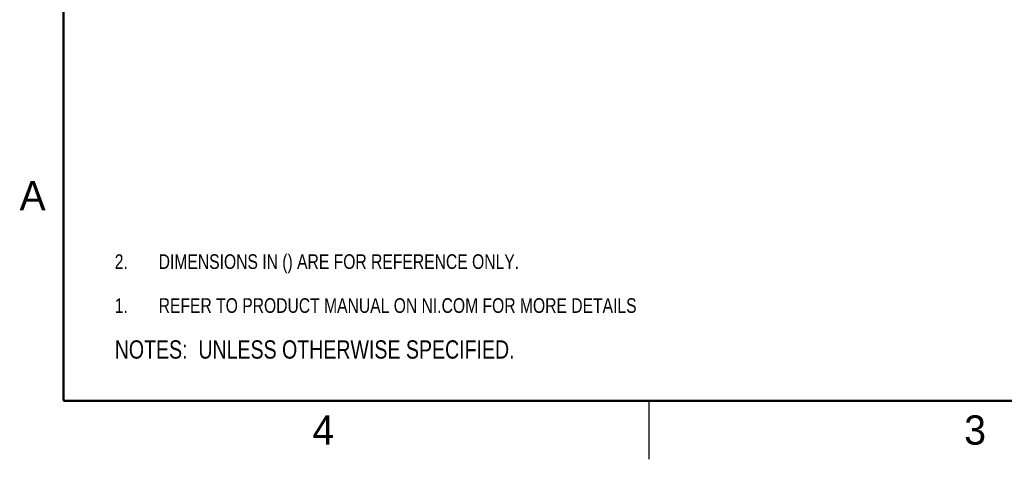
# Model space of a CAD drawing. Header units: inches. Extents: x 0 to 22, y 0 to 17.
# Tile 1 of 59: x 0.1 to 8.5, y 0 to 3.8. Entities that reach past the tile are written whole.
import ezdxf

# ---------------------------------------------------------------- set-up
doc = ezdxf.new("R2010")
doc.units = ezdxf.units.IN
doc.header["$LTSCALE"] = 1.21
doc.header["$MEASUREMENT"] = 0
doc.layers.get('0').update_dxf_attribs({"linetype": 'CONTINUOUS'})
doc.layers.add('DETAIL', color=7, linetype='CONTINUOUS')
doc.styles.get("Standard").update_dxf_attribs({"font": 'txt', "width": 0.8})
doc.styles.add('TEXTSTYLE_2', font='txt')

# ---------------------------------------------------------------- blocks, each defined once
blk = doc.blocks.new('CUSTOM_NOTE_BL0', base_point=(3.6251, 1.3124))
at = {"color": 2, "linetype": 'CONTINUOUS', "width": 0.8}
for s, p in [('1.', (0.9376, 1.2498)), ('REFER TO PRODUCT MANUAL ON NI.COM FOR MORE DETAILS', (1.3125, 1.25))]:
    blk.add_text(s, height=0.125, dxfattribs=at).set_placement(p)
blk = doc.blocks.new('NOTES_HEADER_BL2', base_point=(3.1215, 0.9375))
at = {"layer": 'DETAIL', "color": 2, "linetype": 'CONTINUOUS', "width": 0.8}
blk.add_text('NOTES:  UNLESS OTHERWISE SPECIFIED.', height=0.156, dxfattribs=at).set_placement((0.9375, 0.8595))
blk = doc.blocks.new('DIMS_REF_BL3', base_point=(3.1251, 1.6874))
at = {"layer": 'DETAIL', "color": 2, "linetype": 'CONTINUOUS', "width": 0.8}
for s, p in [('2.', (0.9376, 1.6248)), ('DIMENSIONS IN () ARE FOR REFERENCE ONLY.', (1.3125, 1.625))]:
    blk.add_text(s, height=0.125, dxfattribs=at).set_placement(p)

msp = doc.modelspace()

# ---------------------------------------------------------------- linework, layer by layer
at = {"color": 2, "linetype": 'CONTINUOUS'}
msp.add_line((5.5, 0), (5.5, 0.5), dxfattribs=at)
at = {"color": 7, "linetype": 'CONTINUOUS', "const_width": 0.02}
for points in [[(0.5, 16.5), (0.5, 0.5)], [(0.5, 0.5), (21.5, 0.5)]]:
    msp.add_lwpolyline(points, dxfattribs=at)

# ---------------------------------------------------------------- block references
at = {"color": 2, "linetype": 'CONTINUOUS'}
msp.add_blockref('CUSTOM_NOTE_BL0', (3.6251, 1.3124), dxfattribs=at)
at = {"layer": 'DETAIL', "color": 2, "linetype": 'CONTINUOUS'}
for name, p in [('DIMS_REF_BL3', (3.1251, 1.6874)), ('NOTES_HEADER_BL2', (3.1215, 0.9375))]:
    msp.add_blockref(name, p, dxfattribs=at)

# ---------------------------------------------------------------- texts
at = {"color": 2, "linetype": 'CONTINUOUS', "char_height": 0.25, "width": 0.25, "attachment_point": 1, "line_spacing_factor": 0.9, "style": 'TEXTSTYLE_2'}
for s, insert in [('A', (0.125, 2.375)), ('4', (2.625, 0.375)), ('3', (8.1875, 0.375))]:
    msp.add_mtext(s, dxfattribs=dict(at, insert=insert))

doc.saveas('drawing.dxf')
